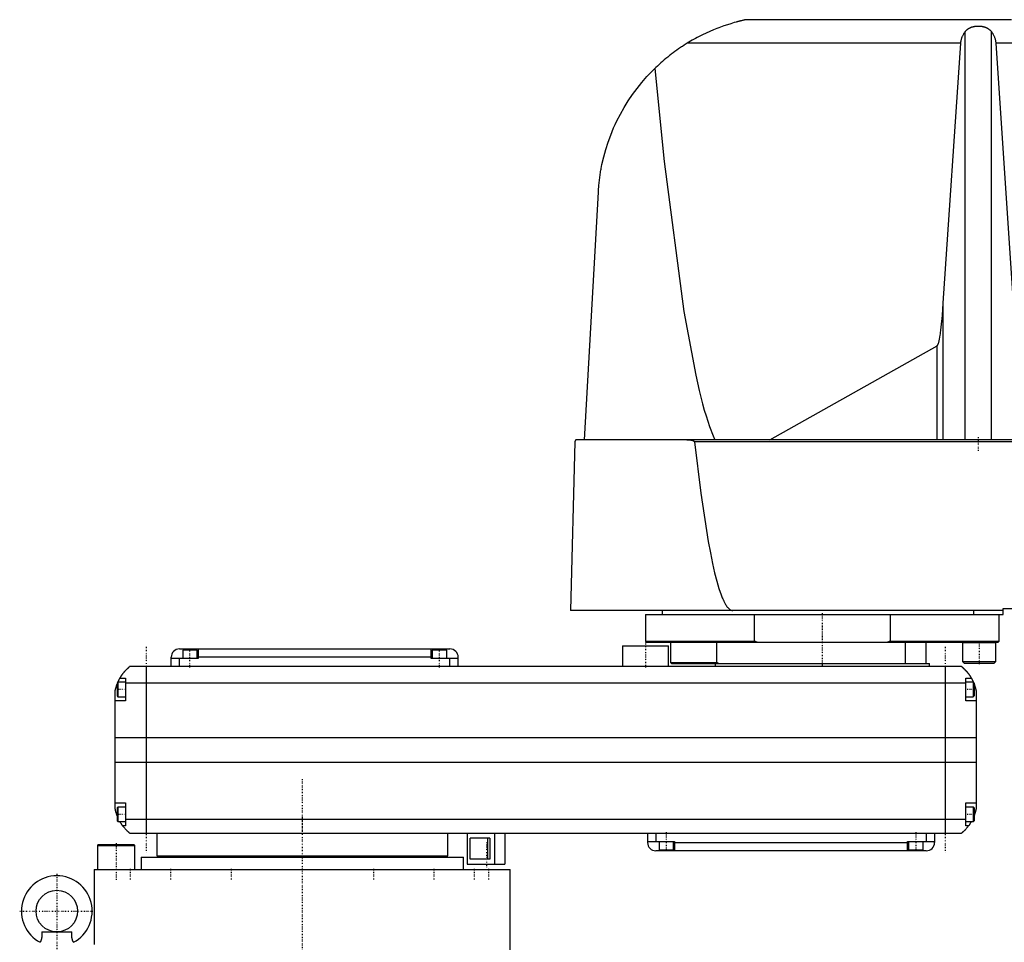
# Model space of a CAD drawing. Extents: x -181 to 706, y -1 to 896.
# Tile 2 of 4: x -136 to 338, y 328 to 772. Entities that reach past the tile are written whole.
import ezdxf

# ---------------------------------------------------------------- set-up
doc = ezdxf.new("R2010")
doc.units = 0
doc.linetypes.add('CENTER', pattern=[1.5, 0.45, -0.5, 0.05, -0.5])
doc.layers.add('AM_0', color=7, linetype='CONTINUOUS')
doc.layers.add('AM_7', color=7, linetype='CENTER')

msp = doc.modelspace()

# ---------------------------------------------------------------- linework, layer by layer
at = {"layer": 'AM_0', "color": 7, "linetype": 'CONTINUOUS'}
for p, q in [((340.94, 771.5), (213.33, 771.5)), ((318.66, 569.6), (318.66, 765.71)), ((331.34, 569.6), (331.34, 765.71)), ((316.57, 760.16), (185.05, 760.16)), ((308.17, 635.23), (316.57, 760.16)), ((392.03, 760.16), (333.43, 760.16)), ((333.43, 760.16), (341.83, 635.23)), ((135.65, 569.6), (142.34, 688.56)), ((308.17, 569.6), (308.17, 635.23)), ((224.82, 569.6), (305.15, 614.71)), ((305.15, 569.6), (305.15, 614.71)), ((131.05, 568.63), (128.96, 487.5)), ((702.45, 569.6), (132.05, 569.6)), ((404.88, 568.63), (188.61, 568.63)), ((337, 485.5), (337, 488.5)), ((337, 488.5), (379, 488.5)), ((337, 487.5), (128.96, 487.5)), ((165, 485.5), (165, 472.7)), ((165, 485.5), (337, 485.5)), ((173, 487.5), (173, 485.5)), ((217.4, 472.7), (217.4, 485.5)), ((282.6, 485.5), (282.6, 472.7)), ((322.83, 485.5), (322.83, 487.5)), ((335, 472.7), (335, 485.5)), ((-59, 469), (71, 469)), ((-54, 469), (-54, 468.5)), ((-50, 469), (-50, 464.5)), ((62, 464.5), (62, 469)), ((66, 469), (66, 468.5)), ((154, 470.5), (154, 460.5)), ((154, 470.5), (176, 470.5)), ((165, 472.7), (165.5, 472.2)), ((165, 472.7), (217.4, 472.7)), ((165.5, 472.2), (334.5, 472.2)), ((176, 460.5), (176, 470.5)), ((177, 472.2), (177, 462.5)), ((199.28, 462.5), (199.28, 472.2)), ((218.73, 472.2), (217.4, 472.7)), ((282.6, 472.7), (281.27, 472.2)), ((282.6, 472.7), (335, 472.7)), ((290, 462), (290, 472.2)), ((300, 462), (300, 472.2)), ((317.55, 472.2), (317.45, 472.1)), ((317.45, 472.1), (317.45, 463)), ((317.45, 472.1), (333.45, 472.1)), ((333.45, 472.1), (333.35, 472.2)), ((333.45, 463), (333.45, 472.1)), ((334.5, 472.2), (335, 472.7)), ((-63, 460.5), (-63, 465)), ((-50, 464.5), (-63, 464.5)), ((-59, 460.5), (-59, 464.5)), ((-57.5, 468.5), (-57.5, 464.5)), ((-50.5, 468.5), (-57.5, 468.5)), ((-50.5, 464.5), (-50.5, 468.5)), ((62, 465), (-50, 465)), ((75, 464.5), (62, 464.5)), ((62.5, 468.5), (62.5, 464.5)), ((69.5, 468.5), (62.5, 468.5)), ((69.5, 464.5), (69.5, 468.5)), ((71, 460.5), (71, 464.5)), ((75, 460.5), (75, 465)), ((317, 460.5), (-83, 460.5)), ((-75, 460.5), (-75, 380.5)), ((177, 462.5), (177.5, 462)), ((177, 462.5), (199.28, 462.5)), ((177.5, 462), (301.5, 462)), ((198.5, 462), (198.5, 460.5)), ((200, 462), (199.28, 462.5)), ((301.5, 460.5), (301.5, 462)), ((309, 460.5), (309, 380.5)), ((317.45, 463), (318.25, 462.2)), ((317.45, 463), (333.45, 463)), ((318.25, 462.2), (332.65, 462.2)), ((332.65, 462.2), (333.45, 463)), ((-87.65, 455), (-85, 455)), ((-85, 455), (-85, 444)), ((319, 444), (319, 455)), ((319, 455), (321.65, 455)), ((-88.6, 453), (-89, 452.6)), ((-89, 452.6), (-89, 446.4)), ((-85, 453), (-88.6, 453)), ((-88.6, 453), (-88.6, 446)), ((-85, 452.8), (319, 452.8)), ((322.6, 453), (319, 453)), ((323, 452.6), (322.6, 453)), ((322.6, 453), (322.6, 446)), ((323, 452.6), (323, 446.4)), ((-90, 392.5), (-90, 448.5)), ((-89, 446.4), (-88.6, 446)), ((-88.6, 446), (-85, 446)), ((319, 446), (322.6, 446)), ((322.6, 446), (323, 446.4)), ((324, 448.5), (324, 392.5)), ((-85, 444), (-90, 444)), ((324, 444), (319, 444)), ((-90, 426.46), (324, 426.46)), ((-90, 414.6), (324, 414.6)), ((-90, 395), (-85, 395)), ((-88.6, 393), (-89, 392.6)), ((-85, 393), (-88.6, 393)), ((-88.6, 393), (-88.6, 386)), ((-85, 395), (-85, 384)), ((319, 395), (324, 395)), ((319, 384), (319, 395)), ((322.6, 393), (319, 393)), ((323, 392.6), (322.6, 393)), ((322.6, 393), (322.6, 386)), ((-89, 392.6), (-89, 386.4)), ((323, 392.6), (323, 386.4)), ((-89, 386.4), (-88.6, 386)), ((-88.6, 386), (-85, 386)), ((-85, 384), (-86.34, 384)), ((-85, 387.22), (319, 387.22)), ((319, 386), (322.6, 386)), ((320.34, 384), (319, 384)), ((322.6, 386), (323, 386.4)), ((-83, 380.5), (317, 380.5)), ((-70, 380.5), (-70, 369.5)), ((70, 369.5), (70, 380.5)), ((79.35, 380.5), (79.35, 365.5)), ((92.35, 380.5), (92.35, 365.5)), ((97.35, 380.5), (97.35, 365.5)), ((166, 380.5), (166, 376)), ((170, 380.5), (170, 376.5)), ((300, 380.5), (300, 376.5)), ((304, 380.5), (304, 376)), ((-98.1, 375), (-98.5, 374.6)), ((-98.5, 374.6), (-98.5, 363)), ((-98.5, 374.6), (-80.5, 374.6)), ((-98.1, 375), (-80.9, 375)), ((-80.5, 374.6), (-80.9, 375)), ((-80.5, 363), (-80.5, 374.6)), ((90.17, 378), (80.74, 378)), ((80.74, 368), (80.74, 378)), ((89.06, 378), (89.06, 368)), ((90.17, 378), (90.17, 368)), ((166, 376.5), (179, 376.5)), ((171.5, 376.5), (171.5, 372.5)), ((178.5, 372.5), (178.5, 376.5)), ((179, 376.5), (179, 372)), ((179, 376), (291, 376)), ((291, 376.5), (304, 376.5)), ((291, 372), (291, 376.5)), ((291.5, 376.5), (291.5, 372.5)), ((298.5, 372.5), (298.5, 376.5)), ((-70, 369.5), (70, 369.5)), ((-55, 369.5), (-55, 369)), ((55, 369), (55, 369.5)), ((300, 372), (170, 372)), ((171.5, 372.5), (178.5, 372.5)), ((175, 372), (175, 372.5)), ((291.5, 372.5), (298.5, 372.5)), ((295, 372), (295, 372.5)), ((-77.5, 369), (-77.5, 363)), ((-77.5, 369), (77.5, 369)), ((77.5, 363), (77.5, 369)), ((79.35, 365.5), (97.35, 365.5)), ((90.17, 368), (80.74, 368)), ((-100, 363), (-100, 327)), ((-100, 363), (100, 363)), ((100, 169.7), (100, 363)), ((-125.28, 333), (-110.72, 333))]:
    msp.add_line(p, q, dxfattribs=at)
for points in [[(213.33, 771.5, 0), (213.33, 771.5, 0), (213.33, 771.5, 0), (213.33, 771.5, 0), (213.33, 771.5, 0), (213.33, 771.5, 0), (213.32, 771.5, 0), (213.32, 771.5, 0), (213.31, 771.5, 0), (213.3, 771.49, 0), (213.3, 771.49, 0), (213.29, 771.49, 0), (213.29, 771.49, 0), (213.28, 771.49, 0), (213.27, 771.49, 0), (213.26, 771.48, 0), (213.24, 771.48, 0), (213.23, 771.48, 0), (213.22, 771.48, 0), (213.22, 771.48, 0), (213.2, 771.47, 0), (213.19, 771.47, 0), (213.18, 771.47, 0), (213.17, 771.47, 0), (213.15, 771.46, 0), (213.13, 771.46, 0), (213.13, 771.46, 0), (213.12, 771.45, 0), (213.1, 771.45, 0), (213.07, 771.44, 0), (213.05, 771.44, 0), (213.03, 771.44, 0), (213.01, 771.43, 0), (213, 771.43, 0), (212.99, 771.42, 0), (212.96, 771.42, 0), (212.94, 771.41, 0), (212.91, 771.41, 0), (212.89, 771.4, 0), (212.86, 771.4, 0), (212.84, 771.39, 0), (212.83, 771.39, 0), (212.8, 771.39, 0), (212.78, 771.38, 0), (212.67, 771.36, 0), (212.48, 771.31, 0), (212.28, 771.27, 0), (212.18, 771.24, 0), (212.07, 771.22, 0), (211.86, 771.17, 0), (211.65, 771.12, 0), (211.42, 771.07, 0), (211.19, 771.01, 0), (210.95, 770.96, 0), (210.83, 770.93, 0), (210.71, 770.9, 0), (210.46, 770.83, 0), (210.2, 770.77, 0), (210.07, 770.74, 0), (209.94, 770.7, 0), (209.68, 770.64, 0), (209.41, 770.57, 0), (209.28, 770.53, 0), (209.14, 770.5, 0), (208.87, 770.42, 0), (208.6, 770.35, 0), (207.62, 770.08, 0), (205.96, 769.59, 0), (204.36, 769.09, 0), (202.74, 768.54, 0), (201.07, 767.95, 0), (200.23, 767.63, 0), (199.37, 767.3, 0), (197.66, 766.61, 0), (195.93, 765.87, 0), (194.2, 765.08, 0), (192.47, 764.26, 0), (190.77, 763.4, 0), (189.92, 762.95, 0), (189.09, 762.5, 0), (187.44, 761.58, 0), (185.83, 760.64, 0), (185.05, 760.16, 0)], [(318.66, 765.71, 0), (318.7, 765.76, 0), (318.77, 765.86, 0), (318.85, 765.95, 0), (318.89, 766, 0), (318.93, 766.05, 0), (319.01, 766.14, 0), (319.09, 766.24, 0), (319.18, 766.33, 0), (319.27, 766.42, 0), (319.37, 766.51, 0), (319.41, 766.56, 0), (319.46, 766.6, 0), (319.56, 766.69, 0), (319.66, 766.77, 0), (319.76, 766.85, 0), (319.86, 766.93, 0), (319.97, 767.01, 0), (320.02, 767.05, 0), (320.07, 767.09, 0), (320.18, 767.16, 0), (320.29, 767.23, 0), (320.34, 767.26, 0), (320.4, 767.3, 0), (320.51, 767.36, 0), (320.61, 767.42, 0), (320.67, 767.45, 0), (320.72, 767.48, 0), (320.83, 767.54, 0), (320.95, 767.59, 0), (321.06, 767.65, 0), (321.18, 767.7, 0), (321.3, 767.75, 0), (321.36, 767.78, 0), (321.42, 767.8, 0), (321.54, 767.85, 0), (321.67, 767.9, 0), (321.79, 767.94, 0), (321.92, 767.99, 0), (322.05, 768.03, 0), (322.12, 768.05, 0), (322.19, 768.07, 0), (322.32, 768.1, 0), (322.45, 768.14, 0), (322.59, 768.17, 0), (322.72, 768.2, 0), (322.86, 768.23, 0), (322.93, 768.25, 0), (323, 768.26, 0), (323.14, 768.28, 0), (323.28, 768.31, 0), (323.41, 768.33, 0), (323.55, 768.35, 0), (323.69, 768.37, 0), (323.76, 768.37, 0), (323.83, 768.38, 0), (323.97, 768.4, 0), (324.11, 768.41, 0), (324.25, 768.42, 0), (324.39, 768.43, 0), (324.53, 768.43, 0), (324.59, 768.44, 0), (324.66, 768.44, 0), (324.8, 768.44, 0), (324.93, 768.44, 0), (325, 768.44, 0), (325.07, 768.44, 0), (325.2, 768.44, 0), (325.34, 768.44, 0), (325.41, 768.44, 0), (325.47, 768.43, 0), (325.61, 768.43, 0), (325.75, 768.42, 0), (325.89, 768.41, 0), (326.03, 768.4, 0), (326.17, 768.38, 0), (326.24, 768.37, 0), (326.31, 768.37, 0), (326.45, 768.35, 0), (326.59, 768.33, 0), (326.72, 768.31, 0), (326.86, 768.28, 0), (327, 768.26, 0), (327.07, 768.25, 0), (327.14, 768.23, 0), (327.28, 768.2, 0), (327.41, 768.17, 0), (327.55, 768.14, 0), (327.68, 768.1, 0), (327.81, 768.07, 0), (327.88, 768.05, 0), (327.95, 768.03, 0), (328.08, 767.99, 0), (328.21, 767.94, 0), (328.33, 767.9, 0), (328.46, 767.85, 0), (328.58, 767.8, 0), (328.64, 767.78, 0), (328.7, 767.75, 0), (328.82, 767.7, 0), (328.94, 767.65, 0), (329.05, 767.59, 0), (329.17, 767.54, 0), (329.28, 767.48, 0), (329.33, 767.45, 0), (329.39, 767.42, 0), (329.49, 767.36, 0), (329.6, 767.3, 0), (329.66, 767.26, 0), (329.71, 767.23, 0), (329.82, 767.16, 0), (329.93, 767.09, 0), (329.98, 767.05, 0), (330.03, 767.01, 0), (330.14, 766.93, 0), (330.24, 766.85, 0), (330.34, 766.77, 0), (330.44, 766.69, 0), (330.54, 766.6, 0), (330.59, 766.56, 0), (330.63, 766.51, 0), (330.73, 766.42, 0), (330.82, 766.33, 0), (330.91, 766.24, 0), (330.99, 766.14, 0), (331.07, 766.05, 0), (331.11, 766, 0), (331.15, 765.95, 0), (331.23, 765.86, 0), (331.3, 765.76, 0), (331.34, 765.71, 0)], [(316.57, 760.16, 0), (316.58, 760.32, 0), (316.61, 760.65, 0), (316.66, 760.97, 0), (316.68, 761.13, 0), (316.71, 761.3, 0), (316.78, 761.62, 0), (316.85, 761.94, 0), (316.94, 762.26, 0), (317.03, 762.57, 0), (317.14, 762.89, 0), (317.2, 763.04, 0), (317.26, 763.2, 0), (317.39, 763.51, 0), (317.52, 763.81, 0), (317.67, 764.11, 0), (317.83, 764.41, 0), (318, 764.71, 0), (318.08, 764.86, 0), (318.17, 765, 0), (318.36, 765.29, 0), (318.56, 765.57, 0), (318.66, 765.71, 0)], [(331.34, 765.71, 0), (331.44, 765.57, 0), (331.64, 765.29, 0), (331.83, 765, 0), (331.92, 764.86, 0), (332, 764.71, 0), (332.17, 764.41, 0), (332.33, 764.11, 0), (332.48, 763.81, 0), (332.61, 763.51, 0), (332.74, 763.2, 0), (332.8, 763.04, 0), (332.86, 762.89, 0), (332.97, 762.57, 0), (333.06, 762.26, 0), (333.15, 761.94, 0), (333.22, 761.62, 0), (333.29, 761.3, 0), (333.32, 761.13, 0), (333.34, 760.97, 0), (333.39, 760.65, 0), (333.42, 760.32, 0), (333.43, 760.16, 0)], [(185.05, 760.16, 0), (184.58, 759.87, 0), (183.66, 759.29, 0), (182.74, 758.69, 0), (182.28, 758.39, 0), (181.83, 758.08, 0), (180.93, 757.47, 0), (180.03, 756.84, 0), (179.14, 756.2, 0), (178.26, 755.55, 0), (177.39, 754.89, 0), (176.96, 754.55, 0), (176.53, 754.21, 0), (175.67, 753.53, 0), (174.82, 752.84, 0), (173.98, 752.14, 0), (173.15, 751.42, 0), (172.33, 750.7, 0), (171.92, 750.33, 0), (171.52, 749.97, 0), (170.71, 749.22, 0), (169.92, 748.47, 0), (169.53, 748.09, 0)], [(142.34, 688.56, 0), (142.36, 688.89, 0), (142.4, 689.54, 0), (142.45, 690.19, 0), (142.47, 690.52, 0), (142.5, 690.84, 0), (142.56, 691.49, 0), (142.62, 692.13, 0), (142.68, 692.78, 0), (142.75, 693.42, 0), (142.82, 694.06, 0), (142.86, 694.37, 0), (142.9, 694.69, 0), (142.98, 695.33, 0), (143.07, 695.96, 0), (143.16, 696.59, 0), (143.25, 697.21, 0), (143.35, 697.84, 0), (143.4, 698.15, 0), (143.45, 698.46, 0), (143.56, 699.09, 0), (143.67, 699.71, 0), (143.73, 700.01, 0), (144.09, 701.86, 0), (144.93, 705.5, 0), (145.91, 709.08, 0), (147.03, 712.6, 0), (148.3, 716.06, 0), (149.7, 719.46, 0), (150.45, 721.14, 0), (151.24, 722.81, 0), (152.91, 726.09, 0), (154.72, 729.3, 0), (156.67, 732.43, 0), (158.74, 735.49, 0), (160.93, 738.46, 0), (162.07, 739.91, 0), (163.25, 741.34, 0), (165.68, 744.12, 0), (168.22, 746.79, 0), (169.53, 748.09, 0)], [(169.53, 748.09, 0), (174, 703.31, 0), (183.41, 631.3, 0), (189.13, 600.55, 0), (190.78, 593.33, 0), (192.45, 586.82, 0), (193.28, 583.82, 0), (194.12, 581.01, 0), (195.8, 575.91, 0), (197.49, 571.52, 0), (198.33, 569.6, 0)], [(305.15, 614.71, 0), (305.16, 614.71, 0), (305.16, 614.71, 0), (305.17, 614.72, 0), (305.17, 614.72, 0), (305.17, 614.72, 0), (305.18, 614.72, 0), (305.18, 614.73, 0), (305.19, 614.73, 0), (305.19, 614.73, 0), (305.2, 614.74, 0), (305.2, 614.74, 0), (305.2, 614.74, 0), (305.21, 614.74, 0), (305.21, 614.75, 0), (305.23, 614.76, 0), (305.25, 614.78, 0), (305.26, 614.79, 0), (305.29, 614.82, 0), (305.32, 614.85, 0), (305.35, 614.89, 0), (305.38, 614.93, 0), (305.41, 614.98, 0), (305.43, 615, 0), (305.44, 615.02, 0), (305.47, 615.07, 0), (305.5, 615.13, 0), (305.53, 615.18, 0), (305.56, 615.24, 0), (305.59, 615.31, 0), (305.61, 615.34, 0), (305.62, 615.37, 0), (305.65, 615.44, 0), (305.68, 615.52, 0), (305.7, 615.56, 0), (305.71, 615.6, 0), (305.74, 615.68, 0), (305.77, 615.76, 0), (305.79, 615.8, 0), (305.8, 615.85, 0), (305.83, 615.94, 0), (305.86, 616.03, 0), (305.97, 616.38, 0), (306.15, 617.08, 0), (306.32, 617.9, 0), (306.5, 618.83, 0), (306.67, 619.88, 0), (306.76, 620.44, 0), (306.84, 621.04, 0), (307.01, 622.31, 0), (307.17, 623.69, 0), (307.73, 629.38, 0), (308.17, 635.23, 0)], [(132.05, 569.6, 0), (132.02, 569.6, 0), (131.96, 569.6, 0), (131.89, 569.59, 0), (131.86, 569.58, 0), (131.83, 569.58, 0), (131.77, 569.56, 0), (131.71, 569.54, 0), (131.64, 569.51, 0), (131.58, 569.48, 0), (131.52, 569.45, 0), (131.49, 569.43, 0), (131.46, 569.41, 0), (131.4, 569.36, 0), (131.34, 569.31, 0), (131.29, 569.25, 0), (131.24, 569.18, 0), (131.21, 569.14, 0), (131.2, 569.13, 0), (131.19, 569.11, 0), (131.19, 569.1, 0), (131.18, 569.1, 0), (131.17, 569.08, 0), (131.17, 569.07, 0), (131.16, 569.06, 0), (131.16, 569.05, 0), (131.15, 569.03, 0), (131.14, 569.01, 0), (131.14, 569.01, 0), (131.13, 569, 0), (131.12, 568.98, 0), (131.12, 568.96, 0), (131.11, 568.94, 0), (131.1, 568.92, 0), (131.09, 568.89, 0), (131.09, 568.88, 0), (131.09, 568.87, 0), (131.08, 568.85, 0), (131.08, 568.82, 0), (131.07, 568.8, 0), (131.07, 568.78, 0), (131.07, 568.78, 0), (131.06, 568.77, 0), (131.06, 568.77, 0), (131.06, 568.77, 0), (131.06, 568.76, 0), (131.06, 568.76, 0), (131.06, 568.75, 0), (131.06, 568.75, 0), (131.06, 568.74, 0), (131.06, 568.74, 0), (131.06, 568.74, 0), (131.06, 568.73, 0), (131.06, 568.73, 0), (131.06, 568.72, 0), (131.06, 568.72, 0), (131.06, 568.71, 0), (131.06, 568.71, 0), (131.06, 568.71, 0), (131.06, 568.7, 0), (131.05, 568.7, 0), (131.05, 568.69, 0), (131.05, 568.69, 0), (131.05, 568.68, 0), (131.05, 568.68, 0), (131.05, 568.67, 0), (131.05, 568.67, 0), (131.05, 568.67, 0), (131.05, 568.66, 0), (131.05, 568.66, 0), (131.05, 568.65, 0), (131.05, 568.64, 0), (131.05, 568.64, 0), (131.05, 568.64, 0), (131.05, 568.63, 0), (131.05, 568.63, 0), (131.05, 568.63, 0)], [(184.85, 569.6, 0), (184.95, 569.6, 0), (185.17, 569.6, 0), (185.38, 569.59, 0), (185.5, 569.58, 0), (185.61, 569.58, 0), (185.83, 569.56, 0), (186.06, 569.54, 0), (186.29, 569.51, 0), (186.51, 569.48, 0), (186.74, 569.45, 0), (186.85, 569.43, 0), (186.97, 569.41, 0), (187.19, 569.36, 0), (187.41, 569.31, 0), (187.62, 569.26, 0), (187.83, 569.19, 0), (187.94, 569.15, 0), (187.98, 569.13, 0), (188.01, 569.12, 0), (188.03, 569.11, 0), (188.04, 569.11, 0), (188.08, 569.09, 0), (188.11, 569.08, 0), (188.13, 569.07, 0), (188.15, 569.06, 0), (188.18, 569.05, 0), (188.21, 569.03, 0), (188.23, 569.02, 0), (188.25, 569.01, 0), (188.28, 568.99, 0), (188.31, 568.97, 0), (188.35, 568.95, 0), (188.38, 568.93, 0), (188.41, 568.91, 0), (188.42, 568.9, 0), (188.44, 568.88, 0), (188.47, 568.86, 0), (188.49, 568.84, 0), (188.52, 568.81, 0), (188.53, 568.79, 0), (188.54, 568.79, 0), (188.54, 568.78, 0), (188.54, 568.78, 0), (188.54, 568.78, 0), (188.55, 568.77, 0), (188.55, 568.77, 0), (188.55, 568.76, 0), (188.56, 568.76, 0), (188.56, 568.75, 0), (188.56, 568.75, 0), (188.57, 568.75, 0), (188.57, 568.74, 0), (188.57, 568.74, 0), (188.57, 568.73, 0), (188.58, 568.73, 0), (188.58, 568.73, 0), (188.58, 568.72, 0), (188.58, 568.72, 0), (188.58, 568.71, 0), (188.59, 568.71, 0), (188.59, 568.7, 0), (188.59, 568.7, 0), (188.59, 568.69, 0), (188.6, 568.68, 0), (188.6, 568.68, 0), (188.6, 568.68, 0), (188.6, 568.67, 0), (188.6, 568.67, 0), (188.6, 568.66, 0), (188.6, 568.65, 0), (188.61, 568.65, 0), (188.61, 568.65, 0), (188.61, 568.64, 0), (188.61, 568.64, 0), (188.61, 568.63, 0), (188.61, 568.63, 0)], [(188.61, 568.63, 0), (191.63, 543.92, 0), (195.19, 520.7, 0), (196.21, 515.19, 0), (197.23, 510.17, 0), (197.74, 507.85, 0), (198.25, 505.66, 0), (199.28, 501.64, 0), (200.31, 498.12, 0), (201.33, 495.11, 0), (201.93, 493.58, 0), (202.11, 493.17, 0), (202.28, 492.78, 0), (202.36, 492.59, 0), (202.45, 492.41, 0), (202.62, 492.04, 0), (202.79, 491.69, 0), (202.96, 491.36, 0), (203.13, 491.04, 0), (203.31, 490.73, 0), (203.39, 490.58, 0), (203.48, 490.44, 0), (203.65, 490.16, 0), (203.82, 489.89, 0), (203.91, 489.76, 0), (203.99, 489.64, 0), (204.16, 489.4, 0), (204.34, 489.18, 0), (204.42, 489.07, 0), (204.51, 488.97, 0), (204.68, 488.77, 0), (204.85, 488.59, 0), (205.02, 488.42, 0), (205.2, 488.27, 0), (205.37, 488.13, 0), (205.45, 488.07, 0), (205.54, 488, 0), (205.71, 487.89, 0), (205.88, 487.8, 0), (206.05, 487.71, 0), (206.16, 487.67, 0), (206.18, 487.66, 0), (206.21, 487.65, 0), (206.23, 487.64, 0), (206.24, 487.64, 0), (206.27, 487.63, 0), (206.3, 487.62, 0), (206.33, 487.61, 0), (206.36, 487.6, 0), (206.38, 487.59, 0), (206.4, 487.59, 0), (206.41, 487.58, 0), (206.44, 487.57, 0), (206.47, 487.57, 0), (206.48, 487.56, 0), (206.5, 487.56, 0), (206.53, 487.55, 0), (206.56, 487.55, 0), (206.57, 487.54, 0), (206.58, 487.54, 0), (206.61, 487.54, 0), (206.64, 487.53, 0), (206.67, 487.53, 0), (206.7, 487.52, 0), (206.73, 487.52, 0), (206.74, 487.52, 0), (206.76, 487.51, 0), (206.79, 487.51, 0), (206.81, 487.51, 0), (206.84, 487.51, 0), (206.87, 487.5, 0), (206.9, 487.5, 0), (206.91, 487.5, 0), (206.93, 487.5, 0), (206.96, 487.5, 0), (206.99, 487.5, 0), (207, 487.5, 0)], [(-87.65, 455, 0), (-87.62, 455.05, 0), (-87.57, 455.14, 0), (-87.52, 455.23, 0), (-87.49, 455.27, 0), (-87.46, 455.32, 0), (-87.41, 455.41, 0), (-87.35, 455.5, 0), (-87.3, 455.59, 0), (-87.24, 455.68, 0), (-87.19, 455.76, 0), (-87.16, 455.81, 0), (-87.13, 455.85, 0), (-87.07, 455.94, 0), (-87.02, 456.03, 0), (-86.96, 456.11, 0), (-86.9, 456.2, 0), (-86.85, 456.28, 0), (-86.82, 456.33, 0), (-86.79, 456.37, 0), (-86.73, 456.45, 0), (-86.67, 456.53, 0), (-86.64, 456.58, 0), (-86.62, 456.62, 0), (-86.56, 456.7, 0), (-86.5, 456.78, 0), (-86.47, 456.82, 0), (-86.44, 456.86, 0), (-86.38, 456.94, 0), (-86.33, 457.01, 0), (-86.27, 457.09, 0), (-86.21, 457.17, 0), (-86.15, 457.24, 0), (-86.12, 457.28, 0), (-86.1, 457.32, 0), (-86.04, 457.39, 0), (-85.98, 457.46, 0), (-85.92, 457.54, 0), (-85.87, 457.61, 0), (-85.81, 457.68, 0), (-85.78, 457.71, 0), (-85.75, 457.75, 0), (-85.69, 457.82, 0), (-85.64, 457.89, 0), (-85.58, 457.95, 0), (-85.52, 458.02, 0), (-85.47, 458.08, 0), (-85.44, 458.12, 0), (-85.41, 458.15, 0), (-85.36, 458.21, 0), (-85.3, 458.28, 0), (-85.25, 458.34, 0), (-85.19, 458.4, 0), (-85.14, 458.46, 0), (-85.11, 458.49, 0), (-85.08, 458.52, 0), (-85.03, 458.58, 0), (-84.97, 458.64, 0), (-84.92, 458.7, 0), (-84.87, 458.75, 0), (-84.81, 458.81, 0), (-84.79, 458.84, 0), (-84.76, 458.87, 0), (-84.71, 458.92, 0), (-84.66, 458.98, 0), (-84.63, 459, 0), (-84.6, 459.03, 0), (-84.55, 459.08, 0), (-84.5, 459.13, 0), (-84.48, 459.16, 0), (-84.45, 459.18, 0), (-84.4, 459.23, 0), (-84.35, 459.28, 0), (-84.3, 459.33, 0), (-84.25, 459.38, 0), (-84.2, 459.43, 0), (-84.18, 459.45, 0), (-84.16, 459.47, 0), (-84.11, 459.52, 0), (-84.06, 459.56, 0), (-84.02, 459.61, 0), (-83.97, 459.65, 0), (-83.93, 459.69, 0), (-83.9, 459.71, 0), (-83.88, 459.73, 0), (-83.84, 459.77, 0), (-83.8, 459.81, 0), (-83.75, 459.85, 0), (-83.71, 459.88, 0), (-83.67, 459.92, 0), (-83.66, 459.94, 0), (-83.64, 459.95, 0), (-83.6, 459.99, 0), (-83.56, 460.02, 0), (-83.53, 460.05, 0), (-83.49, 460.08, 0), (-83.46, 460.11, 0), (-83.44, 460.13, 0), (-83.43, 460.14, 0), (-83.39, 460.17, 0), (-83.36, 460.19, 0), (-83.34, 460.22, 0), (-83.31, 460.24, 0), (-83.28, 460.27, 0), (-83.27, 460.28, 0), (-83.25, 460.29, 0), (-83.23, 460.31, 0), (-83.21, 460.33, 0), (-83.2, 460.34, 0), (-83.18, 460.35, 0), (-83.16, 460.36, 0), (-83.14, 460.38, 0), (-83.13, 460.39, 0), (-83.13, 460.4, 0), (-83.11, 460.41, 0), (-83.09, 460.42, 0), (-83.08, 460.44, 0), (-83.06, 460.45, 0), (-83.05, 460.46, 0), (-83.05, 460.46, 0), (-83.04, 460.47, 0), (-83.03, 460.47, 0), (-83.02, 460.48, 0), (-83.02, 460.49, 0), (-83.01, 460.49, 0), (-83.01, 460.49, 0), (-83.01, 460.5, 0), (-83, 460.5, 0), (-83, 460.5, 0), (-83, 460.5, 0), (-83, 460.5, 0)], [(317, 460.5, 0), (317, 460.5, 0), (317, 460.5, 0), (317, 460.5, 0), (317.01, 460.5, 0), (317.01, 460.49, 0), (317.01, 460.49, 0), (317.02, 460.49, 0), (317.02, 460.48, 0), (317.03, 460.47, 0), (317.04, 460.47, 0), (317.05, 460.46, 0), (317.05, 460.46, 0), (317.06, 460.45, 0), (317.08, 460.44, 0), (317.09, 460.42, 0), (317.11, 460.41, 0), (317.12, 460.4, 0), (317.13, 460.39, 0), (317.14, 460.38, 0), (317.16, 460.37, 0), (317.18, 460.35, 0), (317.19, 460.34, 0), (317.2, 460.33, 0), (317.23, 460.31, 0), (317.25, 460.29, 0), (317.27, 460.28, 0), (317.28, 460.27, 0), (317.3, 460.24, 0), (317.33, 460.22, 0), (317.36, 460.2, 0), (317.39, 460.17, 0), (317.42, 460.14, 0), (317.44, 460.13, 0), (317.46, 460.11, 0), (317.49, 460.08, 0), (317.52, 460.05, 0), (317.56, 460.02, 0), (317.6, 459.99, 0), (317.63, 459.96, 0), (317.65, 459.94, 0), (317.67, 459.92, 0), (317.71, 459.89, 0), (317.75, 459.85, 0), (317.79, 459.81, 0), (317.83, 459.77, 0), (317.88, 459.74, 0), (317.9, 459.72, 0), (317.92, 459.69, 0), (317.96, 459.65, 0), (318.01, 459.61, 0), (318.06, 459.57, 0), (318.1, 459.52, 0), (318.15, 459.48, 0), (318.17, 459.46, 0), (318.2, 459.43, 0), (318.25, 459.39, 0), (318.29, 459.34, 0), (318.34, 459.29, 0), (318.39, 459.24, 0), (318.44, 459.19, 0), (318.47, 459.17, 0), (318.49, 459.14, 0), (318.54, 459.09, 0), (318.6, 459.04, 0), (318.62, 459.01, 0), (318.65, 458.98, 0), (318.7, 458.93, 0), (318.75, 458.87, 0), (318.78, 458.85, 0), (318.81, 458.82, 0), (318.86, 458.76, 0), (318.91, 458.71, 0), (318.97, 458.65, 0), (319.02, 458.59, 0), (319.07, 458.53, 0), (319.1, 458.5, 0), (319.13, 458.47, 0), (319.18, 458.41, 0), (319.24, 458.35, 0), (319.29, 458.28, 0), (319.35, 458.22, 0), (319.41, 458.16, 0), (319.43, 458.12, 0), (319.46, 458.09, 0), (319.52, 458.02, 0), (319.58, 457.96, 0), (319.63, 457.89, 0), (319.69, 457.82, 0), (319.75, 457.75, 0), (319.78, 457.72, 0), (319.81, 457.68, 0), (319.86, 457.61, 0), (319.92, 457.54, 0), (319.98, 457.46, 0), (320.04, 457.39, 0), (320.1, 457.32, 0), (320.13, 457.28, 0), (320.15, 457.24, 0), (320.21, 457.16, 0), (320.27, 457.09, 0), (320.33, 457.01, 0), (320.39, 456.93, 0), (320.45, 456.85, 0), (320.48, 456.81, 0), (320.51, 456.77, 0), (320.56, 456.69, 0), (320.62, 456.61, 0), (320.65, 456.57, 0), (320.68, 456.52, 0), (320.74, 456.44, 0), (320.8, 456.36, 0), (320.83, 456.32, 0), (320.85, 456.27, 0), (320.91, 456.19, 0), (320.97, 456.1, 0), (321.02, 456.02, 0), (321.08, 455.93, 0), (321.14, 455.84, 0), (321.16, 455.8, 0), (321.19, 455.76, 0), (321.25, 455.67, 0), (321.3, 455.58, 0), (321.49, 455.27, 0), (321.65, 455, 0)], [(-88.69, 452.91, 0), (-88.65, 453.01, 0), (-88.56, 453.21, 0), (-88.47, 453.4, 0), (-88.43, 453.49, 0), (-88.39, 453.58, 0), (-88.31, 453.76, 0), (-88.22, 453.92, 0), (-88.14, 454.08, 0), (-88.07, 454.23, 0), (-88, 454.36, 0), (-87.96, 454.43, 0), (-87.93, 454.49, 0), (-87.87, 454.6, 0), (-87.82, 454.7, 0), (-87.77, 454.79, 0), (-87.73, 454.86, 0), (-87.7, 454.91, 0), (-87.68, 454.94, 0), (-87.67, 454.96, 0), (-87.66, 454.98, 0), (-87.65, 455, 0), (-87.65, 455, 0)], [(321.65, 455, 0), (321.65, 455, 0), (321.66, 454.98, 0), (321.67, 454.96, 0), (321.68, 454.94, 0), (321.7, 454.91, 0), (321.73, 454.86, 0), (321.77, 454.79, 0), (321.82, 454.7, 0), (321.87, 454.6, 0), (321.93, 454.49, 0), (321.96, 454.43, 0), (322, 454.36, 0), (322.07, 454.23, 0), (322.14, 454.08, 0), (322.22, 453.92, 0), (322.31, 453.76, 0), (322.39, 453.58, 0), (322.43, 453.49, 0), (322.47, 453.4, 0), (322.56, 453.21, 0), (322.65, 453.01, 0), (322.69, 452.91, 0)], [(-90, 448.5, 0), (-89.98, 448.61, 0), (-89.94, 448.82, 0), (-89.9, 449.03, 0), (-89.88, 449.13, 0), (-89.86, 449.23, 0), (-89.81, 449.44, 0), (-89.77, 449.64, 0), (-89.72, 449.85, 0), (-89.66, 450.05, 0), (-89.61, 450.26, 0), (-89.58, 450.36, 0), (-89.55, 450.46, 0), (-89.49, 450.67, 0), (-89.43, 450.87, 0), (-89.37, 451.08, 0), (-89.31, 451.28, 0), (-89.24, 451.48, 0), (-89.21, 451.57, 0), (-89.17, 451.67, 0), (-89.1, 451.86, 0), (-89.03, 452.05, 0), (-89, 452.14, 0)], [(323, 452.14, 0), (323.03, 452.05, 0), (323.1, 451.86, 0), (323.17, 451.67, 0), (323.21, 451.57, 0), (323.24, 451.48, 0), (323.31, 451.28, 0), (323.37, 451.08, 0), (323.43, 450.87, 0), (323.49, 450.67, 0), (323.55, 450.46, 0), (323.58, 450.36, 0), (323.61, 450.26, 0), (323.66, 450.05, 0), (323.72, 449.85, 0), (323.77, 449.64, 0), (323.81, 449.44, 0), (323.86, 449.23, 0), (323.88, 449.13, 0), (323.9, 449.03, 0), (323.94, 448.82, 0), (323.98, 448.61, 0), (324, 448.5, 0)], [(-89, 388.86, 0), (-89.04, 388.96, 0), (-89.11, 389.16, 0), (-89.18, 389.36, 0), (-89.22, 389.46, 0), (-89.25, 389.56, 0), (-89.32, 389.76, 0), (-89.38, 389.97, 0), (-89.45, 390.18, 0), (-89.51, 390.39, 0), (-89.57, 390.59, 0), (-89.6, 390.7, 0), (-89.63, 390.8, 0), (-89.68, 391.01, 0), (-89.73, 391.22, 0), (-89.78, 391.43, 0), (-89.83, 391.63, 0), (-89.87, 391.83, 0), (-89.89, 391.93, 0), (-89.91, 392.03, 0), (-89.95, 392.22, 0), (-89.98, 392.41, 0), (-90, 392.5, 0)], [(324, 392.5, 0), (323.98, 392.41, 0), (323.95, 392.22, 0), (323.91, 392.03, 0), (323.89, 391.93, 0), (323.87, 391.83, 0), (323.83, 391.63, 0), (323.78, 391.43, 0), (323.73, 391.22, 0), (323.68, 391.01, 0), (323.63, 390.8, 0), (323.6, 390.7, 0), (323.57, 390.59, 0), (323.51, 390.39, 0), (323.45, 390.18, 0), (323.38, 389.97, 0), (323.32, 389.76, 0), (323.25, 389.56, 0), (323.22, 389.46, 0), (323.18, 389.36, 0), (323.11, 389.16, 0), (323.04, 388.96, 0), (323, 388.86, 0)], [(-86.34, 384, 0), (-86.34, 384, 0), (-86.35, 384.02, 0), (-86.37, 384.04, 0), (-86.38, 384.06, 0), (-86.4, 384.08, 0), (-86.44, 384.14, 0), (-86.49, 384.21, 0), (-86.55, 384.29, 0), (-86.62, 384.39, 0), (-86.7, 384.5, 0), (-86.74, 384.56, 0), (-86.78, 384.62, 0), (-86.87, 384.75, 0), (-86.96, 384.89, 0), (-87.06, 385.04, 0), (-87.16, 385.2, 0), (-87.27, 385.36, 0), (-87.32, 385.45, 0), (-87.37, 385.53, 0), (-87.48, 385.71, 0), (-87.59, 385.9, 0), (-87.65, 386, 0)], [(-83, 380.5, 0), (-83, 380.5, 0), (-83.01, 380.51, 0), (-83.02, 380.51, 0), (-83.02, 380.52, 0), (-83.03, 380.52, 0), (-83.03, 380.52, 0), (-83.04, 380.53, 0), (-83.04, 380.54, 0), (-83.05, 380.54, 0), (-83.06, 380.55, 0), (-83.07, 380.56, 0), (-83.07, 380.56, 0), (-83.08, 380.57, 0), (-83.09, 380.57, 0), (-83.1, 380.58, 0), (-83.11, 380.59, 0), (-83.11, 380.59, 0), (-83.13, 380.61, 0), (-83.14, 380.62, 0), (-83.15, 380.62, 0), (-83.16, 380.63, 0), (-83.17, 380.64, 0), (-83.19, 380.66, 0), (-83.21, 380.67, 0), (-83.22, 380.69, 0), (-83.24, 380.7, 0), (-83.25, 380.71, 0), (-83.26, 380.72, 0), (-83.28, 380.74, 0), (-83.3, 380.75, 0), (-83.32, 380.77, 0), (-83.35, 380.79, 0), (-83.37, 380.81, 0), (-83.38, 380.82, 0), (-83.39, 380.83, 0), (-83.42, 380.85, 0), (-83.44, 380.87, 0), (-83.47, 380.9, 0), (-83.49, 380.92, 0), (-83.52, 380.94, 0), (-83.54, 380.96, 0), (-83.55, 380.97, 0), (-83.58, 380.99, 0), (-83.61, 381.02, 0), (-83.64, 381.05, 0), (-83.67, 381.07, 0), (-83.7, 381.1, 0), (-83.71, 381.11, 0), (-83.73, 381.13, 0), (-83.76, 381.16, 0), (-83.79, 381.19, 0), (-83.83, 381.22, 0), (-83.86, 381.25, 0), (-83.89, 381.28, 0), (-83.91, 381.3, 0), (-83.93, 381.31, 0), (-83.96, 381.35, 0), (-84, 381.38, 0), (-84.02, 381.4, 0), (-84.04, 381.41, 0), (-84.07, 381.45, 0), (-84.11, 381.48, 0), (-84.13, 381.5, 0), (-84.15, 381.52, 0), (-84.19, 381.56, 0), (-84.22, 381.59, 0), (-84.26, 381.63, 0), (-84.3, 381.67, 0), (-84.34, 381.71, 0), (-84.36, 381.73, 0), (-84.38, 381.75, 0), (-84.42, 381.79, 0), (-84.46, 381.83, 0), (-84.6, 381.97, 0), (-84.86, 382.23, 0), (-85.11, 382.51, 0), (-85.38, 382.81, 0), (-85.51, 382.97, 0), (-85.65, 383.13, 0), (-85.92, 383.46, 0), (-86.2, 383.82, 0), (-86.34, 384, 0)], [(320.34, 384, 0), (320.2, 383.81, 0), (319.92, 383.45, 0), (319.64, 383.11, 0), (319.5, 382.95, 0), (319.36, 382.79, 0), (319.1, 382.49, 0), (318.84, 382.22, 0), (318.59, 381.96, 0), (318.45, 381.81, 0), (318.41, 381.77, 0), (318.37, 381.73, 0), (318.35, 381.71, 0), (318.33, 381.69, 0), (318.29, 381.66, 0), (318.25, 381.62, 0), (318.21, 381.58, 0), (318.17, 381.55, 0), (318.14, 381.51, 0), (318.12, 381.49, 0), (318.1, 381.47, 0), (318.06, 381.44, 0), (318.03, 381.4, 0), (318.01, 381.39, 0), (317.99, 381.37, 0), (317.96, 381.34, 0), (317.92, 381.31, 0), (317.9, 381.29, 0), (317.89, 381.27, 0), (317.85, 381.24, 0), (317.82, 381.21, 0), (317.79, 381.18, 0), (317.75, 381.15, 0), (317.72, 381.12, 0), (317.71, 381.11, 0), (317.69, 381.09, 0), (317.66, 381.07, 0), (317.63, 381.04, 0), (317.6, 381.01, 0), (317.57, 380.99, 0), (317.54, 380.96, 0), (317.53, 380.95, 0), (317.52, 380.94, 0), (317.49, 380.91, 0), (317.46, 380.89, 0), (317.44, 380.87, 0), (317.41, 380.85, 0), (317.39, 380.83, 0), (317.38, 380.82, 0), (317.37, 380.81, 0), (317.34, 380.79, 0), (317.32, 380.77, 0), (317.3, 380.75, 0), (317.28, 380.73, 0), (317.26, 380.72, 0), (317.25, 380.71, 0), (317.24, 380.7, 0), (317.22, 380.69, 0), (317.2, 380.67, 0), (317.19, 380.66, 0), (317.17, 380.64, 0), (317.16, 380.63, 0), (317.15, 380.62, 0), (317.14, 380.62, 0), (317.13, 380.61, 0), (317.11, 380.59, 0), (317.11, 380.59, 0), (317.1, 380.58, 0), (317.09, 380.57, 0), (317.08, 380.57, 0), (317.07, 380.56, 0), (317.07, 380.56, 0), (317.06, 380.55, 0), (317.05, 380.54, 0), (317.04, 380.54, 0), (317.04, 380.53, 0), (317.03, 380.52, 0), (317.03, 380.52, 0), (317.02, 380.52, 0), (317.02, 380.51, 0), (317.01, 380.51, 0), (317, 380.5, 0), (317, 380.5, 0)], [(321.65, 386, 0), (321.59, 385.9, 0), (321.48, 385.71, 0), (321.37, 385.53, 0), (321.32, 385.45, 0), (321.27, 385.36, 0), (321.16, 385.2, 0), (321.06, 385.04, 0), (320.96, 384.89, 0), (320.87, 384.75, 0), (320.78, 384.62, 0), (320.74, 384.56, 0), (320.7, 384.5, 0), (320.62, 384.39, 0), (320.55, 384.29, 0), (320.49, 384.21, 0), (320.44, 384.14, 0), (320.4, 384.08, 0), (320.38, 384.06, 0), (320.37, 384.04, 0), (320.35, 384.02, 0), (320.34, 384, 0), (320.34, 384, 0)], [(-125.28, 333, 0), (-125.26, 332.81, 0), (-125.24, 332.58, 0), (-125.23, 332.51, 0), (-125.23, 332.45, 0), (-125.23, 332.42, 0), (-125.22, 332.38, 0), (-125.22, 332.32, 0), (-125.22, 332.25, 0), (-125.21, 332.18, 0), (-125.21, 332.12, 0), (-125.2, 332.05, 0), (-125.2, 332.02, 0), (-125.2, 331.99, 0), (-125.2, 331.92, 0), (-125.2, 331.85, 0), (-125.2, 331.82, 0), (-125.2, 331.79, 0), (-125.19, 331.72, 0), (-125.19, 331.65, 0), (-125.19, 331.62, 0), (-125.19, 331.59, 0), (-125.19, 331.52, 0), (-125.19, 331.45, 0), (-125.2, 331.39, 0), (-125.2, 331.32, 0), (-125.2, 331.26, 0), (-125.2, 331.22, 0), (-125.2, 331.19, 0), (-125.2, 331.12, 0), (-125.21, 331.06, 0), (-125.21, 330.99, 0), (-125.22, 330.93, 0), (-125.22, 330.86, 0), (-125.22, 330.83, 0), (-125.23, 330.8, 0), (-125.23, 330.73, 0), (-125.24, 330.67, 0), (-125.24, 330.61, 0), (-125.25, 330.54, 0), (-125.26, 330.48, 0), (-125.26, 330.45, 0), (-125.27, 330.42, 0), (-125.28, 330.35, 0), (-125.28, 330.29, 0), (-125.29, 330.23, 0), (-125.3, 330.17, 0), (-125.31, 330.11, 0), (-125.32, 330.08, 0), (-125.32, 330.05, 0), (-125.34, 329.99, 0), (-125.35, 329.93, 0), (-125.36, 329.87, 0), (-125.37, 329.81, 0), (-125.38, 329.76, 0), (-125.39, 329.73, 0), (-125.4, 329.7, 0), (-125.41, 329.64, 0), (-125.42, 329.59, 0), (-125.43, 329.56, 0), (-125.44, 329.53, 0), (-125.45, 329.48, 0), (-125.46, 329.43, 0), (-125.47, 329.4, 0), (-125.48, 329.37, 0), (-125.49, 329.32, 0), (-125.51, 329.27, 0), (-125.52, 329.22, 0), (-125.54, 329.17, 0), (-125.55, 329.12, 0), (-125.56, 329.1, 0), (-125.57, 329.08, 0), (-125.58, 329.03, 0), (-125.6, 328.99, 0), (-125.61, 328.94, 0), (-125.63, 328.9, 0), (-125.64, 328.85, 0), (-125.65, 328.83, 0), (-125.66, 328.81, 0), (-125.67, 328.77, 0), (-125.69, 328.73, 0), (-125.7, 328.69, 0), (-125.72, 328.66, 0), (-125.73, 328.62, 0), (-125.74, 328.6, 0), (-125.74, 328.58, 0), (-125.76, 328.55, 0), (-125.77, 328.51, 0), (-125.78, 328.48, 0), (-125.8, 328.45, 0), (-125.81, 328.42, 0), (-125.82, 328.4, 0), (-125.82, 328.39, 0), (-125.83, 328.36, 0), (-125.85, 328.33, 0), (-125.86, 328.31, 0), (-125.87, 328.28, 0), (-125.88, 328.26, 0), (-125.89, 328.25, 0), (-125.89, 328.23, 0), (-125.9, 328.21, 0), (-125.91, 328.19, 0), (-125.91, 328.18, 0), (-125.92, 328.17, 0), (-125.93, 328.15, 0), (-125.94, 328.13, 0), (-125.94, 328.13, 0), (-125.94, 328.12, 0), (-125.95, 328.1, 0), (-125.96, 328.09, 0), (-125.96, 328.07, 0), (-125.97, 328.06, 0), (-125.98, 328.05, 0), (-125.98, 328.05, 0), (-125.98, 328.04, 0), (-125.98, 328.03, 0), (-125.99, 328.02, 0), (-125.99, 328.02, 0), (-125.99, 328.01, 0), (-126, 328.01, 0), (-126, 328.01, 0), (-126, 328, 0), (-126, 328, 0), (-126, 328, 0), (-126, 328, 0)], [(-110, 328, 0), (-110, 328, 0), (-110, 328, 0), (-110, 328, 0), (-110, 328.01, 0), (-110, 328.01, 0), (-110.01, 328.01, 0), (-110.01, 328.02, 0), (-110.01, 328.02, 0), (-110.02, 328.03, 0), (-110.02, 328.04, 0), (-110.02, 328.05, 0), (-110.02, 328.05, 0), (-110.03, 328.06, 0), (-110.04, 328.07, 0), (-110.04, 328.09, 0), (-110.05, 328.1, 0), (-110.06, 328.12, 0), (-110.06, 328.13, 0), (-110.06, 328.13, 0), (-110.07, 328.15, 0), (-110.08, 328.17, 0), (-110.09, 328.18, 0), (-110.09, 328.19, 0), (-110.1, 328.21, 0), (-110.11, 328.23, 0), (-110.11, 328.25, 0), (-110.12, 328.26, 0), (-110.13, 328.28, 0), (-110.14, 328.31, 0), (-110.15, 328.33, 0), (-110.17, 328.36, 0), (-110.18, 328.39, 0), (-110.18, 328.4, 0), (-110.19, 328.42, 0), (-110.2, 328.45, 0), (-110.22, 328.48, 0), (-110.23, 328.51, 0), (-110.24, 328.55, 0), (-110.26, 328.58, 0), (-110.26, 328.6, 0), (-110.27, 328.62, 0), (-110.28, 328.66, 0), (-110.3, 328.69, 0), (-110.31, 328.73, 0), (-110.33, 328.77, 0), (-110.34, 328.81, 0), (-110.35, 328.83, 0), (-110.36, 328.85, 0), (-110.37, 328.9, 0), (-110.39, 328.94, 0), (-110.4, 328.99, 0), (-110.42, 329.03, 0), (-110.43, 329.08, 0), (-110.44, 329.1, 0), (-110.45, 329.12, 0), (-110.46, 329.17, 0), (-110.48, 329.22, 0), (-110.49, 329.27, 0), (-110.51, 329.32, 0), (-110.52, 329.37, 0), (-110.53, 329.4, 0), (-110.54, 329.43, 0), (-110.55, 329.48, 0), (-110.56, 329.53, 0), (-110.57, 329.56, 0), (-110.58, 329.59, 0), (-110.59, 329.64, 0), (-110.6, 329.7, 0), (-110.61, 329.73, 0), (-110.62, 329.75, 0), (-110.63, 329.81, 0), (-110.64, 329.87, 0), (-110.65, 329.93, 0), (-110.66, 329.99, 0), (-110.68, 330.05, 0), (-110.68, 330.08, 0), (-110.69, 330.11, 0), (-110.7, 330.17, 0), (-110.71, 330.23, 0), (-110.72, 330.29, 0), (-110.72, 330.35, 0), (-110.73, 330.42, 0), (-110.74, 330.45, 0), (-110.74, 330.48, 0), (-110.75, 330.54, 0), (-110.76, 330.61, 0), (-110.76, 330.67, 0), (-110.77, 330.73, 0), (-110.77, 330.8, 0), (-110.78, 330.83, 0), (-110.78, 330.86, 0), (-110.78, 330.93, 0), (-110.79, 330.99, 0), (-110.79, 331.06, 0), (-110.8, 331.12, 0), (-110.8, 331.19, 0), (-110.8, 331.22, 0), (-110.8, 331.26, 0), (-110.8, 331.32, 0), (-110.8, 331.39, 0), (-110.81, 331.46, 0), (-110.81, 331.52, 0), (-110.81, 331.59, 0), (-110.81, 331.62, 0), (-110.81, 331.65, 0), (-110.81, 331.72, 0), (-110.8, 331.79, 0), (-110.8, 331.82, 0), (-110.8, 331.85, 0), (-110.8, 331.92, 0), (-110.8, 331.99, 0), (-110.8, 332.02, 0), (-110.8, 332.05, 0), (-110.79, 332.12, 0), (-110.79, 332.19, 0), (-110.78, 332.25, 0), (-110.78, 332.32, 0), (-110.78, 332.38, 0), (-110.77, 332.42, 0), (-110.77, 332.45, 0), (-110.77, 332.51, 0), (-110.76, 332.58, 0), (-110.74, 332.81, 0), (-110.72, 333, 0)]]:
    msp.add_polyline3d(points, dxfattribs=at)
msp.add_circle((-118, 343), 10, dxfattribs=at)
for centre, radius, start, end in [((-59, 465), 4, 90, 180), ((71, 465), 4, 0, 90), ((170, 376), 4, 180, 270), ((300, 376), 4, 270, 0), ((-118, 343), 17, 298.0725, 241.9275)]:
    msp.add_arc(centre, radius, start, end, dxfattribs=at)
at = {"layer": 'AM_7', "color": 4, "linetype": 'CENTER'}
for p, q in [((325, 570.9), (325, 564.3)), ((250, 486.17), (250, 471.54)), ((250, 480.07), (250, 459.92)), ((-75, 470), (-75, 371)), ((-54, 460.1), (-54, 468.9)), ((66, 460.1), (66, 468.9)), ((165, 472.05), (165, 459.95)), ((309, 470), (309, 371)), ((325.45, 472.7), (325.45, 461.7)), ((-84.8, 449.5), (-89.2, 449.5)), ((323.2, 449.5), (318.8, 449.5)), ((0, 406.4), (0, 1.6)), ((-84.8, 389.5), (-89.2, 389.5)), ((0, 388.38), (0, 380.12)), ((323.2, 389.5), (318.8, 389.5)), ((175, 380.9), (175, 372.1)), ((295, 380.9), (295, 372.1)), ((-89.5, 375.6), (-89.5, 357.75)), ((88.6, 376.05), (88.6, 363.95)), ((-118, 360.85), (-118, 323.55)), ((-82.69, 363.25), (-82.69, 357.75)), ((-63.29, 363.25), (-63.29, 357.75)), ((-34.25, 363.25), (-34.25, 357.75)), ((34.25, 363.25), (34.25, 357.75)), ((63.29, 363.25), (63.29, 357.75)), ((82.69, 363.25), (82.69, 357.75)), ((89.5, 363.25), (89.5, 357.75)), ((-135.85, 343), (-100.15, 343))]:
    msp.add_line(p, q, dxfattribs=at)

doc.saveas('drawing.dxf')
